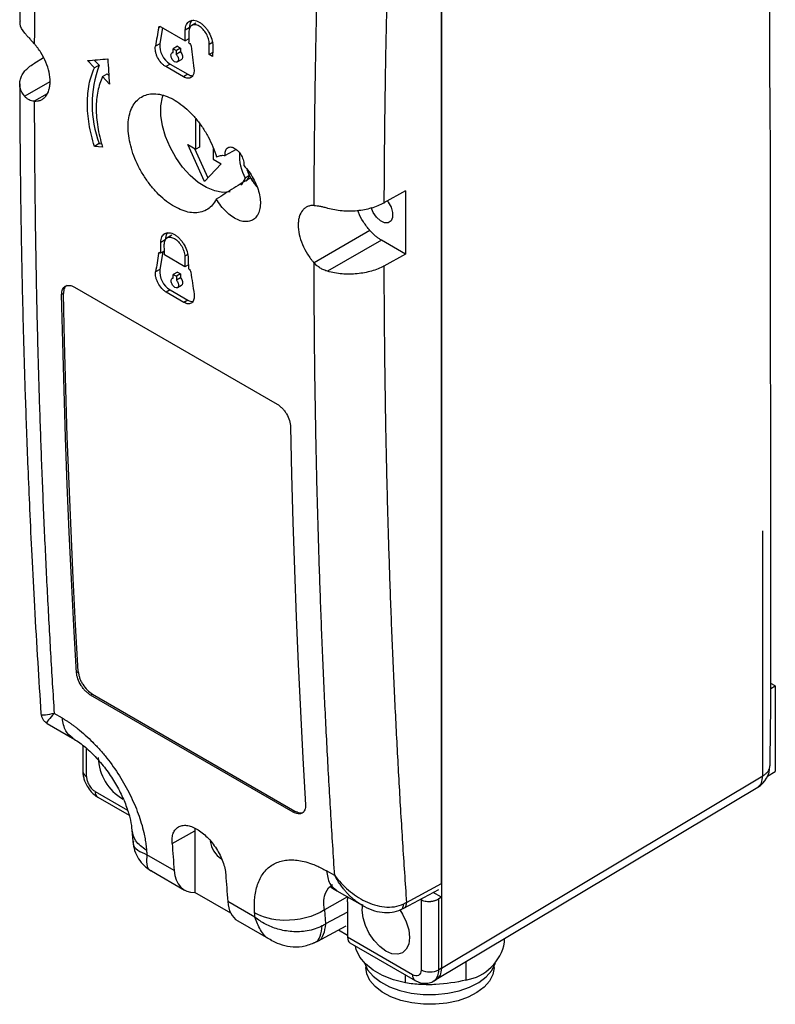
# Model space of a CAD drawing. Header units: millimetres. Extents: x 13 to 546, y 13 to 419.
# Tile 9 of 12: x 409 to 469, y 198 to 277. Entities that reach past the tile are written whole.
import ezdxf

# ---------------------------------------------------------------- set-up
doc = ezdxf.new("R2010")
doc.units = ezdxf.units.MM
doc.header["$LTSCALE"] = 2

msp = doc.modelspace()

# ---------------------------------------------------------------- linework, layer by layer
for p, q in [((442.51, 317.315), (442.51, 207.023)), ((442.51, 208.114), (442.51, 316.224)), ((419.949, 276.893), (419.813, 276.814)), ((420.108, 276.808), (419.892, 275.52)), ((419.982, 276.881), (421.933, 275.754)), ((422.26, 276.788), (421.944, 276.606)), ((422.782, 277.157), (422.476, 276.981)), ((422.219, 275.919), (421.933, 275.754)), ((419.892, 275.52), (419.546, 275.32)), ((421.311, 275.314), (420.971, 275.118)), ((420.971, 275.118), (421.226, 274.971)), ((421.566, 275.167), (421.226, 274.971)), ((421.311, 275.314), (421.566, 275.167)), ((421.566, 275.167), (421.566, 274.859)), ((422.215, 275.592), (422.243, 275.576)), ((423.869, 275.495), (424.184, 275.677)), ((410.562, 274.382), (409.769, 273.908)), ((414.633, 274.209), (415.027, 273.789)), ((420.968, 274.837), (420.884, 274.788)), ((421.566, 274.859), (421.223, 274.661)), ((421.301, 274.055), (421.649, 274.256)), ((424.144, 274.808), (423.858, 274.643)), ((424.14, 274.481), (423.858, 274.643)), ((414.648, 273.57), (414.096, 274.161)), ((415.027, 273.789), (414.648, 273.57)), ((420.728, 273.887), (420.371, 273.681)), ((421.792, 272.861), (420.371, 273.681)), ((420.728, 273.887), (422.149, 273.067)), ((415.297, 272.874), (415.678, 273.094)), ((415.849, 272.283), (415.297, 272.874)), ((415.678, 273.094), (415.805, 272.958)), ((422.149, 273.067), (421.792, 272.861)), ((411.066, 272.462), (409.048, 271.297)), ((410.865, 271.509), (409.817, 270.904)), ((422.782, 267.067), (422.782, 269.473)), ((423.096, 269.044), (423.096, 267.224)), ((415.027, 267.503), (414.643, 267.282)), ((415.293, 267.224), (414.643, 267.282)), ((415.027, 267.503), (415.225, 267.486)), ((423.489, 264.454), (422.152, 267.431)), ((422.152, 267.431), (422.782, 267.067)), ((422.691, 267.12), (423.766, 264.752)), ((423.096, 267.224), (422.782, 267.067)), ((424.196, 267.089), (424.196, 266.251)), ((426.018, 267.039), (425.153, 266.551)), ((424.826, 265.887), (423.489, 264.454)), ((424.196, 266.251), (424.826, 265.887)), ((427.106, 264.933), (426.758, 264.733)), ((439.632, 263.714), (437.899, 262.747)), ((439.632, 263.714), (439.632, 263.626)), ((439.632, 263.626), (439.632, 258.727)), ((420.858, 260.145), (420.47, 259.921)), ((436.774, 260.523), (432.287, 257.933)), ((420.335, 259.775), (419.979, 259.57)), ((437.702, 259.754), (433.372, 257.255)), ((439.632, 258.64), (437.702, 259.754)), ((419.927, 258.757), (419.794, 258.68)), ((420.129, 258.811), (419.892, 257.396)), ((419.959, 258.744), (419.987, 258.729)), ((419.987, 258.729), (420.265, 258.889)), ((421.911, 257.618), (420.268, 258.566)), ((422.141, 258.596), (421.903, 258.459)), ((439.632, 258.64), (437.895, 257.671)), ((439.632, 258.727), (439.632, 258.64)), ((422.19, 257.779), (421.911, 257.618)), ((419.892, 257.396), (419.563, 257.206)), ((421.311, 257.191), (420.975, 256.997)), ((420.975, 256.997), (421.229, 256.85)), ((421.566, 257.044), (421.229, 256.85)), ((421.311, 257.191), (421.566, 257.044)), ((421.566, 257.044), (421.566, 256.736)), ((422.193, 257.455), (422.22, 257.439)), ((420.978, 256.719), (420.895, 256.671)), ((421.566, 256.736), (421.233, 256.543)), ((421.323, 255.944), (421.649, 256.132)), ((412.157, 255.461), (412.016, 255.38)), ((413.054, 255.979), (429.317, 246.59)), ((420.728, 255.764), (420.413, 255.582)), ((421.834, 254.762), (420.413, 255.582)), ((420.728, 255.764), (422.149, 254.943)), ((422.149, 254.943), (421.834, 254.762)), ((413.211, 225.041), (413.352, 225.123)), ((469.328, 223.973), (468.97, 224.18)), ((468.97, 223.767), (469.328, 223.973)), ((469.328, 223.973), (469.328, 217.101)), ((414.484, 223.327), (414.342, 223.245)), ((430.606, 213.856), (414.342, 223.245)), ((414.484, 223.327), (430.748, 213.938)), ((412.075, 221.389), (411.419, 221.768)), ((410.865, 220.963), (412.896, 219.791)), ((413.721, 219.215), (413.721, 217.118)), ((414.014, 216.709), (414.014, 218.963)), ((442.51, 201.336), (468.317, 216.759)), ((468.713, 216.746), (469.328, 217.101)), ((442.076, 200.409), (467.916, 215.851)), ((414.707, 215.509), (417.31, 214.006)), ((414.914, 215.051), (417.425, 213.601)), ((430.748, 213.938), (430.606, 213.856)), ((417.662, 212.397), (417.727, 211.525)), ((420.886, 211.341), (422.711, 212.359)), ((422.717, 212.544), (422.711, 212.359)), ((422.711, 212.359), (422.711, 207.4)), ((421.05, 209.167), (418.857, 210.432)), ((419.222, 209.13), (421.883, 207.594)), ((433.945, 208.764), (433.289, 209.143)), ((439.706, 206.606), (442.51, 208.114)), ((425.596, 205.734), (422.711, 207.4)), ((434.979, 207.043), (433.113, 206.003)), ((434.11, 207.544), (436.141, 206.372)), ((434.979, 206.664), (434.999, 207.054)), ((439.485, 206.14), (442.294, 207.651)), ((442.51, 207.023), (441.842, 207.408)), ((427.542, 205.419), (425.349, 206.684)), ((434.979, 206.664), (434.979, 203.806)), ((436.154, 206.399), (435.989, 206.464)), ((436.158, 205.983), (436.205, 206.441)), ((440.884, 206.807), (440.807, 206.851)), ((440.884, 206.807), (440.884, 201.198)), ((442.51, 207.023), (442.298, 206.879)), ((442.298, 201.198), (442.298, 206.879)), ((442.51, 207.023), (442.51, 201.336)), ((433.113, 206.003), (433.2, 204.873)), ((434.979, 205.83), (433.2, 204.873)), ((439.266, 206.032), (439.488, 206.143)), ((426.154, 205.128), (428.815, 203.592)), ((432.537, 203.477), (434.865, 204.729)), ((434.242, 204.394), (434.979, 203.975)), ((432.298, 203.361), (432.546, 203.483)), ((440.191, 200.797), (434.979, 203.806)), ((435.168, 203.359), (440.398, 200.34)), ((447.591, 203.41), (447.591, 203.705)), ((444.481, 201.846), (444.481, 200.375)), ((436.441, 201.451), (436.441, 201.389)), ((439.629, 200.137), (439.629, 200.784)), ((442.51, 201.32), (442.298, 201.198)), ((446.741, 201.389), (446.741, 201.451)), ((441.888, 200.291), (442.1, 200.414))]:
    msp.add_line(p, q)
at = {"flags": 128}
for points in [[(422.47, 277.415), (422.326, 277.186), (422.26, 276.788)], [(421.933, 275.754), (421.935, 275.861), (421.936, 275.967), (421.937, 276.074), (421.939, 276.18), (421.94, 276.287), (421.941, 276.393), (421.943, 276.5), (421.944, 276.606)], [(422.226, 276.444), (422.225, 276.337), (422.223, 276.231), (422.222, 276.124), (422.221, 276.018), (422.219, 275.911), (422.218, 275.805), (422.217, 275.698), (422.215, 275.592)], [(420.968, 274.808), (420.968, 274.847), (420.969, 274.886), (420.969, 274.925), (420.97, 274.963), (420.97, 275.002), (420.97, 275.041), (420.971, 275.08), (420.971, 275.118)], [(423.858, 274.643), (423.859, 274.75), (423.86, 274.856), (423.862, 274.963), (423.863, 275.069), (423.864, 275.176), (423.866, 275.282), (423.867, 275.389), (423.869, 275.495)], [(424.15, 275.333), (424.149, 275.226), (424.148, 275.12), (424.146, 275.013), (424.145, 274.907), (424.144, 274.8), (424.142, 274.694), (424.141, 274.587), (424.14, 274.481)], [(421.226, 274.971), (421.225, 274.933), (421.225, 274.894), (421.225, 274.855), (421.224, 274.816), (421.224, 274.778), (421.223, 274.739), (421.223, 274.7), (421.223, 274.661)], [(421.566, 274.859), (421.664, 274.717), (421.723, 274.558), (421.734, 274.41), (421.695, 274.298), (421.649, 274.256)], [(425.56, 263.646), (425.532, 263.639), (424.953, 263.587), (424.32, 263.699), (423.658, 263.971), (422.989, 264.393), (422.339, 264.951), (421.73, 265.623), (421.184, 266.386), (420.722, 267.213), (420.36, 268.072), (420.111, 268.933), (419.985, 269.765), (419.985, 270.538), (420.111, 271.224), (420.174, 271.41)], [(426.758, 264.733), (426.451, 264.223), (426.412, 264.176)], [(438.179, 262.908), (438.249, 262.813), (438.474, 262.398), (438.595, 261.968), (438.595, 261.583), (438.474, 261.293), (438.249, 261.138), (437.95, 261.138), (437.618, 261.295), (437.297, 261.586), (437.03, 261.972), (436.865, 262.366)], [(420.512, 260.365), (420.402, 260.173), (420.335, 259.775)], [(419.987, 258.729), (419.986, 258.834), (419.985, 258.939), (419.984, 259.044), (419.983, 259.149), (419.982, 259.254), (419.981, 259.359), (419.98, 259.465), (419.979, 259.57)], [(420.268, 258.566), (420.267, 258.671), (420.266, 258.776), (420.265, 258.881), (420.264, 258.986), (420.263, 259.091), (420.262, 259.197), (420.261, 259.302), (420.261, 259.407)], [(421.903, 258.459), (421.904, 258.354), (421.905, 258.248), (421.906, 258.143), (421.907, 258.038), (421.908, 257.933), (421.909, 257.828), (421.91, 257.723), (421.911, 257.618)], [(422.185, 258.296), (422.186, 258.191), (422.187, 258.086), (422.188, 257.981), (422.189, 257.875), (422.19, 257.77), (422.191, 257.665), (422.192, 257.56), (422.193, 257.455)], [(420.978, 256.69), (420.978, 256.729), (420.977, 256.767), (420.977, 256.805), (420.976, 256.843), (420.976, 256.882), (420.976, 256.92), (420.975, 256.958), (420.975, 256.997)], [(421.229, 256.85), (421.23, 256.811), (421.23, 256.773), (421.231, 256.735), (421.231, 256.697), (421.231, 256.658), (421.232, 256.62), (421.232, 256.582), (421.233, 256.543)], [(421.566, 256.736), (421.664, 256.593), (421.723, 256.434), (421.734, 256.287), (421.695, 256.175), (421.649, 256.132)], [(413.211, 225.041), (412.997, 228.792), (412.802, 232.556), (412.625, 236.331), (412.467, 240.118), (412.327, 243.917), (412.205, 247.726), (412.101, 251.547), (412.016, 255.38)], [(413.352, 225.123), (413.139, 228.874), (412.944, 232.638), (412.767, 236.413), (412.608, 240.2), (412.468, 243.998), (412.346, 247.808), (412.243, 251.629), (412.157, 255.461)], [(430.401, 244.766), (430.486, 240.934), (430.59, 237.113), (430.711, 233.303), (430.852, 229.505), (431.01, 225.718), (431.187, 221.943), (431.382, 218.179), (431.595, 214.427)], [(439.168, 206.018), (439.395, 205.663), (439.696, 205.035), (439.886, 204.398), (439.95, 203.794), (439.886, 203.265), (439.696, 202.846), (439.395, 202.566), (439.002, 202.445), (438.545, 202.49), (438.054, 202.699), (437.564, 203.057), (437.106, 203.54), (436.714, 204.114), (436.412, 204.742), (436.223, 205.379), (436.158, 205.983), (436.158, 205.983)], [(439.629, 200.137), (438.659, 200.388), (437.781, 200.734), (437.023, 201.164), (436.408, 201.665), (435.956, 202.22), (435.681, 202.812), (435.615, 203.101)], [(436.321, 201.754), (436.325, 201.743), (436.587, 201.194), (437.021, 200.681), (437.61, 200.224), (438.334, 199.837), (439.17, 199.533), (440.087, 199.323), (441.056, 199.214), (442.044, 199.21), (443.016, 199.31), (443.939, 199.512), (444.782, 199.808), (445.517, 200.189), (446.118, 200.641), (446.565, 201.15), (446.842, 201.697), (446.86, 201.754)], [(446.741, 201.389), (446.741, 201.366), (446.646, 200.82), (446.379, 200.294), (445.949, 199.805), (445.37, 199.369), (444.663, 199.003), (443.851, 198.718), (442.962, 198.523), (442.027, 198.427), (441.076, 198.431), (440.144, 198.536), (439.26, 198.738), (438.456, 199.03), (437.759, 199.403), (437.192, 199.843), (436.775, 200.336), (436.521, 200.865), (436.441, 201.389)]]:
    msp.add_lwpolyline(points, dxfattribs=at)
for centre, radius, start, end in [((421.669, 275.399), 1.781, 176.11451, 238.10192), ((423.576, 270.646), 9.109, 159.81738, 200.18262), ((422.539, 273.671), 0.719, 237.14193, 271.45113), ((430.03, 266.541), 3.738, 176.65236, 208.9112), ((430.57, 266.624), 3.863, 199.10556, 222.28395), ((421.669, 257.275), 1.781, 176.11451, 238.10192), ((422.533, 255.533), 0.704, 236.89559, 274.18531), ((418.98, 218.374), 4.036, 182.0707, 239.8104), ((466.89, 217.568), 2, 300.88474, 0), ((414.221, 217.167), 0.503, 185.6948, 245.62534), ((415.197, 215.455), 0.493, 173.70117, 234.98665), ((425.832, 211.715), 1.887, 185.75519, 238.73344), ((443.865, 204.117), 3.792, 279.35507, 349.2614), ((440.692, 200.748), 0.504, 174.39888, 234.08122), ((441.591, 202.562), 1.537, 242.60967, 297.39033), ((441.306, 201.1), 0.997, 305.78497, 5.6128)]:
    msp.add_arc(centre, radius, start, end)
for centre, major_axis, ratio, start_param, end_param in [((1035.35, 623.983), (534.378, 697.321), 0.469328, 2.403623, 2.405907), ((1040.975, 620.736), (293.483, 830.63), 0.66655, 2.218827, 2.221112), ((1025.139, 629.878), (1236.062, 270.102), 0.202594, 4.151621, 4.153128), ((423.804, 268.31), (-2.524, 4.296), 0.582398, 3.376654, 3.54391), ((1038.117, 622.386), (534.378, 697.321), 0.469328, 2.429056, 2.43134), ((1038.207, 622.333), (293.483, 830.63), 0.66655, 2.244261, 2.246545), ((1046.747, 617.404), (447.939, 749.081), 0.587369, 2.445444, 2.448635), ((423.918, 211.038), (2.053, 3.433), 0.587369, 2.448635, 3.503309), ((1029.578, 627.315), (425.084, 762.281), 0.567218, 2.427981, 2.431171), ((428.119, 208.612), (1.948, 3.494), 0.567218, 2.431171, 3.133165), ((435.625, 204.25), (0.439, 0.9), 0.525016, 2.319474, 3.104953)]:
    msp.add_ellipse(centre, major_axis=major_axis, ratio=ratio, start_param=start_param, end_param=end_param)
for points, knots in [([(468.902, 217.573), (468.93, 219.461), (468.99, 223.454), (468.97, 229.519), (468.962, 235.807), (468.959, 242.235), (468.957, 248.782), (468.935, 255.244), (468.946, 260.108), (468.947, 263.389), (468.944, 265.162), (468.938, 266.702), (468.932, 267.932), (468.925, 268.943), (468.918, 269.96), (468.908, 271.205), (468.894, 272.802), (468.878, 274.745), (468.875, 277.079), (468.879, 279.541), (468.883, 281.872), (468.901, 283.768), (468.913, 285.32), (468.921, 286.744), (468.925, 288.252), (468.927, 292.242), (468.918, 298.524), (468.929, 307.129), (468.958, 316.012), (468.952, 325.36), (468.987, 333.799), (468.989, 339.043), (468.99, 341.022)], [0, 0, 0, 0, 0.045807, 0.096893, 0.147344, 0.198575, 0.253086, 0.306458, 0.355659, 0.371247, 0.386154, 0.398734, 0.408632, 0.416004, 0.423229, 0.433309, 0.446245, 0.462036, 0.480559, 0.502985, 0.521882, 0.53725, 0.54909, 0.559661, 0.571942, 0.585778, 0.656689, 0.724698, 0.794925, 0.872548, 0.951902, 1, 1, 1, 1]), ([(410.362, 328.798), (410.295, 327.714), (410.138, 325.14), (409.904, 320.92), (409.652, 315.974), (409.408, 310.547), (409.181, 304.683), (408.981, 298.394), (408.817, 291.691), (408.697, 284.625), (408.667, 279.815), (408.652, 277.371)], [0, 0, 0, 0, 0.062287, 0.147953, 0.243202, 0.348033, 0.462448, 0.584148, 0.715093, 0.855284, 1, 1, 1, 1]), ([(411.419, 325.337), (411.369, 324.494), (411.269, 322.807), (411.129, 320.282), (410.996, 317.761), (410.869, 315.244), (410.75, 312.73), (410.638, 310.221), (410.533, 307.715), (410.435, 305.213), (410.345, 302.715), (410.261, 300.222), (410.185, 297.732), (410.116, 295.246), (410.054, 292.765), (409.999, 290.288), (409.951, 287.815), (409.91, 285.346), (409.877, 282.881), (409.851, 280.42), (409.831, 277.964), (409.824, 276.33), (409.821, 275.513)], [0, 0, 0, 0, 0.050021, 0.10004, 0.150056, 0.20007, 0.250083, 0.300092, 0.3501, 0.400106, 0.450109, 0.50011, 0.550109, 0.600106, 0.6501, 0.700092, 0.750083, 0.80007, 0.850056, 0.90004, 0.950021, 1, 1, 1, 1]), ([(439.706, 314.605), (439.652, 313.768), (439.545, 312.095), (439.394, 309.59), (439.249, 307.088), (439.112, 304.59), (438.982, 302.095), (438.859, 299.605), (438.744, 297.118), (438.636, 294.634), (438.535, 292.155), (438.442, 289.679), (438.356, 287.207), (438.277, 284.739), (438.206, 282.275), (438.142, 279.814), (438.085, 277.357), (438.035, 274.904), (437.993, 272.454), (437.958, 270.008), (437.93, 267.566), (437.91, 265.128), (437.902, 263.505), (437.898, 262.694)], [0, 0, 0, 0, 0.047637, 0.095268, 0.142895, 0.190517, 0.238136, 0.285752, 0.333365, 0.380976, 0.428586, 0.476195, 0.523804, 0.571413, 0.619023, 0.666635, 0.714248, 0.761864, 0.809483, 0.857105, 0.904732, 0.952363, 1, 1, 1, 1]), ([(432.291, 262.541), (432.294, 263.358), (432.301, 264.992), (432.322, 267.448), (432.349, 269.908), (432.384, 272.372), (432.426, 274.84), (432.475, 277.312), (432.532, 279.789), (432.596, 282.269), (432.668, 284.753), (432.747, 287.241), (432.833, 289.733), (432.927, 292.229), (433.028, 294.729), (433.137, 297.232), (433.253, 299.74), (433.376, 302.251), (433.507, 304.765), (433.646, 307.284), (433.791, 309.806), (433.894, 311.49), (433.945, 312.333)], [0, 0, 0, 0, 0.049979, 0.09996, 0.149944, 0.19993, 0.249917, 0.299908, 0.3499, 0.399894, 0.449891, 0.49989, 0.549891, 0.599894, 0.6499, 0.699908, 0.749917, 0.79993, 0.849944, 0.89996, 0.949979, 1, 1, 1, 1]), ([(409.051, 276.373), (408.872, 276.614), (408.63, 276.937), (408.687, 277.281), (408.702, 277.37)], [0, 0, 0, 0, 0.7427033, 1, 1, 1, 1]), ([(421.944, 276.606), (421.945, 276.691), (421.954, 276.77), (421.984, 276.918), (422.006, 276.987), (422.064, 277.111), (422.099, 277.165), (422.181, 277.259), (422.228, 277.298), (422.383, 277.387), (422.508, 277.412), (422.775, 277.387), (422.921, 277.337), (423.136, 277.213), (423.209, 277.162), (423.35, 277.048), (423.419, 276.984), (423.551, 276.842), (423.615, 276.765), (423.734, 276.603), (423.789, 276.518), (423.941, 276.249), (424.02, 276.061), (424.126, 275.686), (424.153, 275.502), (424.15, 275.333)], [0, 0, 0, 0, 0.0625, 0.0625, 0.125, 0.125, 0.1875, 0.1875, 0.25, 0.25, 0.375, 0.375, 0.5, 0.5, 0.5625, 0.5625, 0.625, 0.625, 0.6875, 0.6875, 0.75, 0.75, 0.875, 0.875, 1, 1, 1, 1]), ([(419.813, 276.814), (419.82, 276.856), (419.841, 276.886), (419.903, 276.91), (419.942, 276.904), (419.982, 276.881)], [0, 0, 0, 0, 0.5, 0.5, 1, 1, 1, 1]), ([(423.869, 275.495), (423.87, 275.622), (423.851, 275.758), (423.771, 276.037), (423.712, 276.178), (423.563, 276.442), (423.472, 276.566), (423.276, 276.776), (423.168, 276.863), (422.954, 276.987), (422.846, 277.024), (422.646, 277.044), (422.554, 277.026), (422.398, 276.936), (422.336, 276.866), (422.251, 276.682), (422.228, 276.57), (422.226, 276.444)], [0, 0, 0, 0, 0.125, 0.125, 0.25, 0.25, 0.375, 0.375, 0.5, 0.5, 0.625, 0.625, 0.75, 0.75, 0.875, 0.875, 1, 1, 1, 1]), ([(409.051, 276.373), (409.102, 276.313), (409.156, 276.251), (409.274, 276.119), (409.336, 276.05), (409.467, 275.905), (409.535, 275.83), (409.675, 275.675), (409.746, 275.594), (409.821, 275.513)], [0, 0, 0, 0, 0.25, 0.25, 0.5, 0.5, 0.75, 0.75, 1, 1, 1, 1]), ([(409.817, 270.904), (409.911, 270.904), (410.003, 270.906), (410.176, 270.936), (410.259, 270.961), (410.415, 271.028), (410.49, 271.072), (410.625, 271.176), (410.686, 271.237), (410.853, 271.442), (410.941, 271.615), (411.028, 271.909), (411.05, 272.013), (411.08, 272.234), (411.088, 272.351), (411.088, 272.711), (411.059, 272.968), (410.943, 273.499), (410.858, 273.767), (410.634, 274.305), (410.499, 274.567), (410.265, 274.94), (410.181, 275.062), (410.05, 275.237), (410.006, 275.294), (409.914, 275.405), (409.867, 275.459), (409.821, 275.513)], [0, 0, 0, 0, 0.0625, 0.0625, 0.125, 0.125, 0.1875, 0.1875, 0.25, 0.25, 0.375, 0.375, 0.4375, 0.4375, 0.5, 0.5, 0.625, 0.625, 0.75, 0.75, 0.875, 0.875, 0.9375, 0.9375, 0.96875, 0.96875, 1, 1, 1, 1]), ([(420.371, 273.681), (420.309, 273.717), (420.248, 273.76), (420.128, 273.86), (420.069, 273.918), (419.902, 274.105), (419.802, 274.253), (419.685, 274.485), (419.651, 274.566), (419.595, 274.726), (419.574, 274.805), (419.527, 275.041), (419.523, 275.19), (419.546, 275.32)], [0, 0, 0, 0, 0.125, 0.125, 0.25, 0.25, 0.5, 0.5, 0.625, 0.625, 0.75, 0.75, 1, 1, 1, 1]), ([(422.243, 275.576), (422.282, 275.553), (422.321, 275.514), (422.381, 275.419), (422.401, 275.366), (422.408, 275.316)], [0, 0, 0, 0, 0.5, 0.5, 1, 1, 1, 1]), ([(421.223, 274.661), (421.284, 274.592), (421.333, 274.507), (421.391, 274.331), (421.398, 274.246), (421.367, 274.11), (421.329, 274.062), (421.222, 274.025), (421.156, 274.036), (421.021, 274.114), (420.955, 274.179), (420.851, 274.338), (420.814, 274.428), (420.786, 274.599), (420.795, 274.675), (420.856, 274.782), (420.906, 274.81), (420.968, 274.808)], [0, 0, 0, 0, 0.125, 0.125, 0.25, 0.25, 0.375, 0.375, 0.5, 0.5, 0.625, 0.625, 0.75, 0.75, 0.875, 0.875, 1, 1, 1, 1]), ([(409.048, 271.297), (408.869, 271.51), (408.748, 271.732), (408.659, 272.082), (408.646, 272.2), (408.65, 272.433), (408.668, 272.549), (408.734, 272.781), (408.782, 272.896), (408.906, 273.119), (408.981, 273.227), (409.16, 273.437), (409.264, 273.539), (409.497, 273.732), (409.626, 273.823), (409.769, 273.908)], [0, 0, 0, 0, 0.25, 0.25, 0.375, 0.375, 0.5, 0.5, 0.625, 0.625, 0.75, 0.75, 0.875, 0.875, 1, 1, 1, 1]), ([(414.643, 267.282), (414.458, 267.886), (414.32, 268.477), (414.18, 269.343), (414.145, 269.628), (414.097, 270.192), (414.085, 270.471), (414.086, 271.278), (414.133, 271.784), (414.273, 272.496), (414.332, 272.725), (414.473, 273.164), (414.555, 273.372), (414.648, 273.57)], [0, 0, 0, 0, 0.25, 0.25, 0.375, 0.375, 0.5, 0.5, 0.75, 0.75, 0.875, 0.875, 1, 1, 1, 1]), ([(422.638, 273.535), (422.648, 273.457), (422.652, 273.384), (422.645, 273.244), (422.635, 273.178), (422.585, 272.998), (422.525, 272.901), (422.405, 272.806), (422.359, 272.782), (422.261, 272.751), (422.208, 272.744), (422.039, 272.75), (421.916, 272.789), (421.792, 272.861)], [0, 0, 0, 0, 0.125, 0.125, 0.25, 0.25, 0.5, 0.5, 0.625, 0.625, 0.75, 0.75, 1, 1, 1, 1]), ([(415.297, 272.874), (415.13, 272.519), (415.006, 272.13), (414.879, 271.494), (414.847, 271.273), (414.804, 270.815), (414.793, 270.577), (414.792, 269.852), (414.834, 269.35), (414.959, 268.569), (415.011, 268.303), (415.137, 267.766), (415.21, 267.496), (415.293, 267.224)], [0, 0, 0, 0, 0.25, 0.25, 0.375, 0.375, 0.5, 0.5, 0.75, 0.75, 0.875, 0.875, 1, 1, 1, 1]), ([(408.648, 272.287), (408.654, 270.743), (408.666, 267.457), (408.724, 262.407), (408.815, 257.194), (408.937, 252.082), (409.065, 247.854), (409.188, 244.349), (409.303, 241.366), (409.445, 238.034), (409.621, 234.312), (409.837, 230.204), (410.08, 225.978), (410.267, 223.133), (410.355, 221.777)], [0, 0, 0, 0, 0.089997, 0.191573, 0.295815, 0.396398, 0.493268, 0.546268, 0.604601, 0.670919, 0.745222, 0.827509, 0.917782, 1, 1, 1, 1]), ([(409.817, 270.904), (409.743, 270.909), (409.671, 270.918), (409.53, 270.955), (409.461, 270.981), (409.33, 271.048), (409.269, 271.088), (409.152, 271.183), (409.098, 271.238), (409.048, 271.297)], [0, 0, 0, 0, 0.25, 0.25, 0.5, 0.5, 0.75, 0.75, 1, 1, 1, 1]), ([(424.438, 263.05), (424.267, 262.7), (424.037, 262.43), (423.456, 262.053), (423.121, 261.955), (422.555, 261.948), (422.361, 261.969), (421.962, 262.056), (421.755, 262.122), (421.335, 262.3), (421.125, 262.411), (420.706, 262.671), (420.496, 262.822), (420.081, 263.164), (419.879, 263.35), (419.489, 263.754), (419.299, 263.973), (418.937, 264.437), (418.768, 264.679), (418.452, 265.18), (418.305, 265.442), (418.039, 265.975), (417.921, 266.244), (417.717, 266.784), (417.629, 267.058), (417.489, 267.6), (417.437, 267.865), (417.368, 268.383), (417.351, 268.637), (417.354, 269.125), (417.373, 269.355), (417.448, 269.79), (417.503, 269.996), (417.649, 270.373), (417.737, 270.542), (417.947, 270.844), (418.068, 270.977), (418.339, 271.199), (418.486, 271.288), (418.806, 271.422), (418.979, 271.467), (419.343, 271.509), (419.532, 271.506), (419.924, 271.456), (420.13, 271.407), (420.544, 271.264), (420.753, 271.171), (421.173, 270.942), (421.386, 270.805), (421.803, 270.494), (422.007, 270.321), (422.405, 269.94), (422.602, 269.73), (422.974, 269.287), (423.149, 269.054), (423.481, 268.565), (423.638, 268.306), (423.922, 267.783), (424.049, 267.517), (424.276, 266.977), (424.375, 266.701), (424.458, 266.427)], [0, 0, 0, 0, 0.0625, 0.0625, 0.125, 0.125, 0.15625, 0.15625, 0.1875, 0.1875, 0.21875, 0.21875, 0.25, 0.25, 0.28125, 0.28125, 0.3125, 0.3125, 0.34375, 0.34375, 0.375, 0.375, 0.40625, 0.40625, 0.4375, 0.4375, 0.46875, 0.46875, 0.5, 0.5, 0.53125, 0.53125, 0.5625, 0.5625, 0.59375, 0.59375, 0.625, 0.625, 0.65625, 0.65625, 0.6875, 0.6875, 0.71875, 0.71875, 0.75, 0.75, 0.78125, 0.78125, 0.8125, 0.8125, 0.84375, 0.84375, 0.875, 0.875, 0.90625, 0.90625, 0.9375, 0.9375, 0.96875, 0.96875, 1, 1, 1, 1]), ([(409.817, 270.904), (409.82, 270.07), (409.824, 268.403), (409.841, 265.907), (409.865, 263.415), (409.896, 260.928), (409.935, 258.445), (409.981, 255.967), (410.035, 253.493), (410.096, 251.024), (410.165, 248.56), (410.242, 246.1), (410.325, 243.645), (410.417, 241.195), (410.516, 238.749), (410.622, 236.309), (410.736, 233.873), (410.857, 231.442), (410.986, 229.016), (411.122, 226.595), (411.266, 224.178), (411.368, 222.571), (411.419, 221.768)], [0, 0, 0, 0, 0.049979, 0.09996, 0.149944, 0.199929, 0.249917, 0.299907, 0.3499, 0.399894, 0.449891, 0.49989, 0.549891, 0.599894, 0.6499, 0.699907, 0.749917, 0.799929, 0.849944, 0.89996, 0.949979, 1, 1, 1, 1]), ([(425.153, 266.551), (425.137, 266.683), (425.144, 266.805), (425.202, 267.01), (425.253, 267.093), (425.39, 267.203), (425.476, 267.232), (425.669, 267.229), (425.774, 267.199), (425.936, 267.111), (425.989, 267.075), (426.093, 266.992), (426.145, 266.944), (426.292, 266.788), (426.382, 266.663), (426.526, 266.4), (426.581, 266.258), (426.649, 265.985), (426.661, 265.853), (426.65, 265.735)], [0, 0, 0, 0, 0.125, 0.125, 0.25, 0.25, 0.375, 0.375, 0.5, 0.5, 0.5625, 0.5625, 0.625, 0.625, 0.75, 0.75, 0.875, 0.875, 1, 1, 1, 1]), ([(424.458, 266.427), (424.557, 266.484), (424.665, 266.522), (424.897, 266.564), (425.023, 266.567), (425.153, 266.551)], [0, 0, 0, 0, 0.5, 0.5, 1, 1, 1, 1]), ([(426.65, 265.735), (426.794, 265.587), (426.93, 265.427), (427.184, 265.082), (427.303, 264.896), (427.514, 264.517), (427.606, 264.322), (427.764, 263.922), (427.827, 263.724), (427.921, 263.332), (427.953, 263.137), (427.981, 262.767), (427.978, 262.592), (427.938, 262.26), (427.902, 262.108), (427.797, 261.836), (427.727, 261.715), (427.561, 261.513), (427.465, 261.431), (427.245, 261.308), (427.123, 261.268), (426.864, 261.232), (426.723, 261.236), (426.432, 261.287), (426.283, 261.334), (425.976, 261.471), (425.821, 261.561), (425.517, 261.775), (425.364, 261.902), (425.073, 262.186), (424.935, 262.341), (424.672, 262.679), (424.549, 262.861), (424.438, 263.05)], [0, 0, 0, 0, 0.0625, 0.0625, 0.125, 0.125, 0.1875, 0.1875, 0.25, 0.25, 0.3125, 0.3125, 0.375, 0.375, 0.4375, 0.4375, 0.5, 0.5, 0.5625, 0.5625, 0.625, 0.625, 0.6875, 0.6875, 0.75, 0.75, 0.8125, 0.8125, 0.875, 0.875, 0.9375, 0.9375, 1, 1, 1, 1]), ([(427.204, 264.765), (426.749, 264.483), (425.827, 263.911), (424.905, 263.34), (424.438, 263.05)], [0, 0, 0, 0, 0.493411, 1, 1, 1, 1]), ([(426.9, 265.418), (426.914, 265.373), (426.969, 265.194), (427.082, 264.949), (427.285, 264.573), (427.487, 264.274), (427.669, 264.069), (427.717, 264.014)], [0, 0, 0, 0, 0.088126, 0.353616, 0.486905, 0.863245, 1, 1, 1, 1]), ([(432.291, 262.541), (432.197, 262.541), (432.104, 262.54), (431.93, 262.508), (431.847, 262.484), (431.69, 262.416), (431.615, 262.372), (431.479, 262.267), (431.418, 262.207), (431.25, 262.001), (431.161, 261.828), (431.074, 261.533), (431.051, 261.429), (431.021, 261.208), (431.013, 261.091), (431.013, 260.73), (431.043, 260.474), (431.159, 259.943), (431.245, 259.676), (431.47, 259.139), (431.606, 258.878), (431.841, 258.505), (431.925, 258.383), (432.057, 258.208), (432.101, 258.151), (432.193, 258.04), (432.24, 257.986), (432.287, 257.933)], [0, 0, 0, 0, 0.0625, 0.0625, 0.125, 0.125, 0.1875, 0.1875, 0.25, 0.25, 0.375, 0.375, 0.4375, 0.4375, 0.5, 0.5, 0.625, 0.625, 0.75, 0.75, 0.875, 0.875, 0.9375, 0.9375, 0.96875, 0.96875, 1, 1, 1, 1]), ([(432.291, 262.541), (432.365, 262.537), (432.443, 262.531), (432.61, 262.509), (432.698, 262.495), (432.882, 262.458), (432.976, 262.436), (433.172, 262.388), (433.273, 262.359), (433.376, 262.331)], [0, 0, 0, 0, 0.25, 0.25, 0.5, 0.5, 0.75, 0.75, 1, 1, 1, 1]), ([(433.376, 262.331), (433.744, 262.228), (434.13, 262.158), (434.735, 262.106), (434.939, 262.099), (435.343, 262.101), (435.545, 262.112), (435.946, 262.15), (436.146, 262.178), (436.531, 262.249), (436.718, 262.293), (437.082, 262.396), (437.259, 262.456), (437.594, 262.59), (437.751, 262.665), (437.898, 262.747)], [0, 0, 0, 0, 0.25, 0.25, 0.375, 0.375, 0.5, 0.5, 0.625, 0.625, 0.75, 0.75, 0.875, 0.875, 1, 1, 1, 1]), ([(436.774, 260.523), (436.596, 260.747), (436.238, 261.195), (435.912, 261.779), (435.814, 262.098), (435.798, 262.15)], [0, 0, 0, 0, 0.4556622, 0.9116073, 1, 1, 1, 1]), ([(419.979, 259.57), (419.978, 259.653), (419.984, 259.732), (420.011, 259.877), (420.032, 259.946), (420.086, 260.067), (420.119, 260.121), (420.198, 260.212), (420.244, 260.251), (420.395, 260.338), (420.518, 260.361), (420.782, 260.335), (420.927, 260.284), (421.143, 260.16), (421.216, 260.109), (421.358, 259.995), (421.427, 259.932), (421.561, 259.791), (421.626, 259.714), (421.746, 259.553), (421.802, 259.469), (421.958, 259.202), (422.04, 259.016), (422.153, 258.645), (422.183, 258.464), (422.185, 258.296)], [0, 0, 0, 0, 0.0625, 0.0625, 0.125, 0.125, 0.1875, 0.1875, 0.25, 0.25, 0.375, 0.375, 0.5, 0.5, 0.5625, 0.5625, 0.625, 0.625, 0.6875, 0.6875, 0.75, 0.75, 0.875, 0.875, 1, 1, 1, 1]), ([(420.261, 259.407), (420.259, 259.532), (420.28, 259.642), (420.36, 259.823), (420.42, 259.892), (420.571, 259.979), (420.662, 259.996), (420.859, 259.976), (420.966, 259.939), (421.181, 259.815), (421.288, 259.729), (421.488, 259.52), (421.579, 259.398), (421.734, 259.133), (421.795, 258.995), (421.88, 258.718), (421.902, 258.583), (421.903, 258.459)], [0, 0, 0, 0, 0.125, 0.125, 0.25, 0.25, 0.375, 0.375, 0.5, 0.5, 0.625, 0.625, 0.75, 0.75, 0.875, 0.875, 1, 1, 1, 1]), ([(437.702, 259.754), (437.667, 259.775), (437.597, 259.816), (437.491, 259.885), (437.386, 259.96), (437.281, 260.041), (437.178, 260.126), (437.075, 260.218), (436.973, 260.314), (436.873, 260.416), (436.807, 260.487), (436.774, 260.523)], [0, 0, 0, 0, 0.114064, 0.2268, 0.338447, 0.449255, 0.559484, 0.669398, 0.779272, 0.88938, 1, 1, 1, 1]), ([(419.794, 258.68), (419.8, 258.721), (419.82, 258.75), (419.881, 258.773), (419.919, 258.767), (419.959, 258.744)], [0, 0, 0, 0, 0.5, 0.5, 1, 1, 1, 1]), ([(433.945, 208.764), (433.892, 209.568), (433.787, 211.177), (433.638, 213.596), (433.497, 216.02), (433.364, 218.449), (433.238, 220.883), (433.12, 223.321), (433.01, 225.764), (432.908, 228.211), (432.813, 230.663), (432.726, 233.12), (432.647, 235.581), (432.576, 238.047), (432.513, 240.517), (432.457, 242.992), (432.409, 245.471), (432.369, 247.954), (432.336, 250.442), (432.312, 252.935), (432.295, 255.431), (432.29, 257.099), (432.287, 257.933)], [0, 0, 0, 0, 0.050021, 0.1000397, 0.1500562, 0.2000706, 0.2500827, 0.3000926, 0.3501003, 0.4001058, 0.4501092, 0.5001103, 0.5501091, 0.6001058, 0.6501003, 0.7000926, 0.7500827, 0.8000705, 0.8500562, 0.9000397, 0.9500209, 1, 1, 1, 1]), ([(433.372, 257.255), (433.269, 257.285), (433.167, 257.319), (432.97, 257.406), (432.875, 257.456), (432.692, 257.57), (432.605, 257.634), (432.439, 257.774), (432.361, 257.852), (432.287, 257.933)], [0, 0, 0, 0, 0.25, 0.25, 0.5, 0.5, 0.75, 0.75, 1, 1, 1, 1]), ([(437.895, 257.671), (437.6, 257.507), (437.268, 257.374), (436.72, 257.218), (436.53, 257.174), (436.144, 257.102), (435.948, 257.075), (435.547, 257.036), (435.342, 257.026), (434.937, 257.023), (434.736, 257.03), (434.336, 257.064), (434.136, 257.09), (433.746, 257.16), (433.557, 257.203), (433.372, 257.255)], [0, 0, 0, 0, 0.25, 0.25, 0.375, 0.375, 0.5, 0.5, 0.625, 0.625, 0.75, 0.75, 0.875, 0.875, 1, 1, 1, 1]), ([(437.895, 257.724), (437.897, 256.897), (437.903, 255.243), (437.92, 252.767), (437.945, 250.296), (437.978, 247.83), (438.018, 245.368), (438.066, 242.91), (438.121, 240.458), (438.185, 238.01), (438.256, 235.566), (438.334, 233.127), (438.421, 230.693), (438.514, 228.264), (438.616, 225.839), (438.725, 223.418), (438.842, 221.003), (438.967, 218.591), (439.099, 216.185), (439.239, 213.783), (439.387, 211.386), (439.541, 208.993), (439.651, 207.402), (439.706, 206.606)], [0, 0, 0, 0, 0.047638, 0.09527, 0.142897, 0.190519, 0.238138, 0.285754, 0.333367, 0.380978, 0.428588, 0.476196, 0.523804, 0.571413, 0.619023, 0.666634, 0.714246, 0.761862, 0.809481, 0.857104, 0.904731, 0.952362, 1, 1, 1, 1]), ([(420.413, 255.582), (420.351, 255.618), (420.29, 255.661), (420.169, 255.761), (420.109, 255.818), (419.941, 256.004), (419.839, 256.151), (419.719, 256.381), (419.683, 256.461), (419.624, 256.619), (419.601, 256.697), (419.551, 256.931), (419.543, 257.078), (419.563, 257.206)], [0, 0, 0, 0, 0.125, 0.125, 0.25, 0.25, 0.5, 0.5, 0.625, 0.625, 0.75, 0.75, 1, 1, 1, 1]), ([(422.22, 257.439), (422.26, 257.416), (422.299, 257.377), (422.36, 257.284), (422.381, 257.231), (422.389, 257.182)], [0, 0, 0, 0, 0.5, 0.5, 1, 1, 1, 1]), ([(412.016, 255.38), (412.014, 255.46), (412.02, 255.534), (412.044, 255.673), (412.063, 255.739), (412.113, 255.854), (412.144, 255.905), (412.218, 255.993), (412.262, 256.029), (412.406, 256.112), (412.522, 256.134), (412.775, 256.108), (412.914, 256.06), (413.054, 255.979)], [0, 0, 0, 0, 0.125, 0.125, 0.25, 0.25, 0.375, 0.375, 0.5, 0.5, 0.75, 0.75, 1, 1, 1, 1]), ([(412.462, 256.123), (412.406, 256.091), (412.268, 256.01), (412.171, 255.763), (412.161, 255.547), (412.157, 255.461)], [0, 0, 0, 0, 0.288449, 0.71747, 1, 1, 1, 1]), ([(421.233, 256.543), (421.294, 256.475), (421.345, 256.39), (421.406, 256.216), (421.415, 256.132), (421.387, 255.998), (421.351, 255.951), (421.247, 255.915), (421.181, 255.927), (421.046, 256.005), (420.979, 256.069), (420.873, 256.227), (420.835, 256.317), (420.803, 256.485), (420.811, 256.56), (420.868, 256.665), (420.917, 256.693), (420.978, 256.69)], [0, 0, 0, 0, 0.125, 0.125, 0.25, 0.25, 0.375, 0.375, 0.5, 0.5, 0.625, 0.625, 0.75, 0.75, 0.875, 0.875, 1, 1, 1, 1]), ([(422.655, 255.421), (422.667, 255.344), (422.672, 255.272), (422.668, 255.134), (422.659, 255.068), (422.614, 254.891), (422.557, 254.796), (422.441, 254.703), (422.396, 254.679), (422.3, 254.65), (422.248, 254.643), (422.081, 254.65), (421.959, 254.69), (421.834, 254.762)], [0, 0, 0, 0, 0.125, 0.125, 0.25, 0.25, 0.5, 0.5, 0.625, 0.625, 0.75, 0.75, 1, 1, 1, 1]), ([(429.317, 246.59), (429.387, 246.55), (429.456, 246.502), (429.592, 246.393), (429.66, 246.331), (429.789, 246.196), (429.851, 246.124), (429.968, 245.969), (430.023, 245.887), (430.173, 245.634), (430.255, 245.454), (430.366, 245.101), (430.398, 244.926), (430.401, 244.766)], [0, 0, 0, 0, 0.125, 0.125, 0.25, 0.25, 0.375, 0.375, 0.5, 0.5, 0.75, 0.75, 1, 1, 1, 1]), ([(468.317, 216.759), (468.315, 217.579), (468.317, 218.399), (468.317, 220.039), (468.317, 220.859), (468.317, 223.318), (468.317, 224.958), (468.317, 229.878), (468.317, 233.158), (468.317, 236.437)], [0, 0, 0, 0, 0.125, 0.125, 0.25, 0.25, 0.5, 0.5, 1, 1, 1, 1]), ([(414.342, 223.245), (414.272, 223.285), (414.203, 223.333), (414.065, 223.441), (413.997, 223.503), (413.865, 223.636), (413.802, 223.708), (413.681, 223.86), (413.623, 223.942), (413.467, 224.19), (413.38, 224.368), (413.257, 224.713), (413.22, 224.884), (413.211, 225.041)], [0, 0, 0, 0, 0.125, 0.125, 0.25, 0.25, 0.375, 0.375, 0.5, 0.5, 0.75, 0.75, 1, 1, 1, 1]), ([(413.352, 225.123), (413.357, 225.044), (413.368, 224.964), (413.404, 224.797), (413.429, 224.71), (413.491, 224.536), (413.527, 224.45), (413.612, 224.277), (413.66, 224.19), (413.817, 223.942), (413.94, 223.785), (414.203, 223.519), (414.344, 223.408), (414.484, 223.327)], [0, 0, 0, 0, 0.125, 0.125, 0.25, 0.25, 0.375, 0.375, 0.5, 0.5, 0.75, 0.75, 1, 1, 1, 1]), ([(410.354, 221.775), (410.366, 221.691), (410.389, 221.525), (410.5, 221.299), (410.653, 221.106), (410.787, 221.016), (410.853, 220.971)], [0, 0, 0, 0, 0.25744, 0.509949, 0.757443, 1, 1, 1, 1]), ([(411.419, 221.768), (411.163, 221.711), (410.647, 221.595), (410.359, 221.643), (410.368, 221.758), (410.37, 221.777)], [0, 0, 0, 0, 0.450134, 0.906102, 1, 1, 1, 1]), ([(411.419, 221.768), (411.249, 221.587), (410.909, 221.223), (410.736, 220.96), (410.864, 220.988), (410.878, 220.991)], [0, 0, 0, 0, 0.467745, 0.941643, 1, 1, 1, 1]), ([(412.075, 221.389), (412.143, 221.349), (412.28, 221.269), (412.485, 221.139), (412.69, 221.002), (412.896, 220.857), (413.102, 220.705), (413.444, 220.44), (413.919, 220.039), (414.515, 219.471), (415.093, 218.854), (415.83, 217.977), (416.676, 216.785), (417.389, 215.517), (417.865, 214.489), (418.171, 213.717), (418.424, 212.953), (418.599, 212.285), (418.715, 211.715), (418.79, 211.238), (418.818, 210.932), (418.831, 210.779)], [0, 0, 0, 0, 0.0206847, 0.0413822, 0.0621164, 0.0829108, 0.1037886, 0.124773, 0.1870771, 0.2495826, 0.3121219, 0.3744378, 0.499209, 0.6242156, 0.686881, 0.7494423, 0.811978, 0.8746796, 0.9165865, 0.9583007, 1, 1, 1, 1]), ([(412.916, 219.797), (412.698, 219.962), (412.248, 220.302), (412.134, 221.019), (412.075, 221.389)], [0, 0, 0, 0, 0.484501, 1, 1, 1, 1]), ([(412.908, 219.786), (413.21, 219.589), (413.81, 219.199), (414.719, 218.335), (415.559, 217.345), (416.285, 216.266), (416.869, 215.174), (417.293, 214.133), (417.568, 213.182), (417.631, 212.655), (417.662, 212.397)], [0, 0, 0, 0, 0.1364759, 0.2708432, 0.4023896, 0.5305734, 0.6549813, 0.7749264, 0.8900192, 1, 1, 1, 1]), ([(468.317, 216.759), (468.35, 216.779), (468.416, 216.821), (468.507, 216.887), (468.59, 216.957), (468.663, 217.031), (468.726, 217.107), (468.779, 217.186), (468.822, 217.266), (468.859, 217.358), (468.886, 217.46), (468.889, 217.536), (468.89, 217.573)], [0, 0, 0, 0, 0.093254, 0.187191, 0.281201, 0.375043, 0.468722, 0.562385, 0.65614, 0.749977, 0.875009, 1, 1, 1, 1]), ([(413.73, 217.116), (413.727, 217.075), (413.718, 216.933), (413.764, 216.682), (413.858, 216.322), (413.984, 216.079), (414.058, 215.935)], [0, 0, 0, 0, 0.1029211, 0.3564973, 0.6191451, 1, 1, 1, 1]), ([(414.014, 216.709), (414.014, 216.684), (414.015, 216.633), (414.025, 216.553), (414.04, 216.471), (414.07, 216.355), (414.123, 216.204), (414.213, 216.025), (414.323, 215.857), (414.446, 215.713), (414.576, 215.593), (414.663, 215.537), (414.707, 215.509)], [0, 0, 0, 0, 0.060205, 0.119949, 0.17977, 0.240205, 0.369842, 0.500127, 0.629738, 0.760049, 0.879845, 1, 1, 1, 1]), ([(467.914, 215.854), (468.03, 215.952), (468.264, 216.15), (468.299, 216.554), (468.317, 216.759)], [0, 0, 0, 0, 0.494502, 1, 1, 1, 1]), ([(414.058, 215.935), (414.163, 215.774), (414.31, 215.55), (414.585, 215.283), (414.757, 215.135), (414.89, 215.07), (414.916, 215.057)], [0, 0, 0, 0, 0.450371, 0.62968, 0.927401, 1, 1, 1, 1]), ([(431.595, 214.427), (431.6, 214.349), (431.598, 214.276), (431.58, 214.141), (431.564, 214.078), (431.52, 213.965), (431.491, 213.916), (431.422, 213.832), (431.381, 213.796), (431.244, 213.717), (431.132, 213.697), (430.884, 213.726), (430.746, 213.775), (430.606, 213.856)], [0, 0, 0, 0, 0.125, 0.125, 0.25, 0.25, 0.375, 0.375, 0.5, 0.5, 0.75, 0.75, 1, 1, 1, 1]), ([(430.748, 213.938), (430.865, 213.884), (431.099, 213.776), (431.35, 213.771), (431.443, 213.848), (431.466, 213.867)], [0, 0, 0, 0, 0.428797, 0.857578, 1, 1, 1, 1]), ([(420.886, 211.341), (420.874, 211.499), (420.877, 211.646), (420.909, 211.919), (420.939, 212.047), (421.026, 212.274), (421.083, 212.373), (421.22, 212.543), (421.302, 212.614), (421.485, 212.72), (421.586, 212.757), (421.81, 212.796), (421.93, 212.799), (422.181, 212.769), (422.313, 212.736), (422.588, 212.637), (422.727, 212.572), (423.008, 212.409), (423.152, 212.311), (423.433, 212.09), (423.571, 211.968), (423.84, 211.697), (423.972, 211.549), (424.217, 211.241), (424.333, 211.079), (424.55, 210.739), (424.647, 210.567), (424.821, 210.218), (424.898, 210.04), (425.027, 209.688), (425.078, 209.516), (425.155, 209.179), (425.18, 209.013), (425.191, 208.856)], [0, 0, 0, 0, 0.0625, 0.0625, 0.125, 0.125, 0.1875, 0.1875, 0.25, 0.25, 0.3125, 0.3125, 0.375, 0.375, 0.4375, 0.4375, 0.5, 0.5, 0.5625, 0.5625, 0.625, 0.625, 0.6875, 0.6875, 0.75, 0.75, 0.8125, 0.8125, 0.875, 0.875, 0.9375, 0.9375, 1, 1, 1, 1]), ([(418.831, 210.779), (418.5, 211.019), (417.864, 211.48), (417.742, 212.1), (417.684, 212.397)], [0, 0, 0, 0, 0.520917, 1, 1, 1, 1]), ([(417.727, 211.504), (417.765, 211.254), (417.84, 210.762), (418.174, 210.096), (418.629, 209.53), (419.023, 209.264), (419.218, 209.133)], [0, 0, 0, 0, 0.2586936, 0.5116351, 0.7587137, 1, 1, 1, 1]), ([(417.774, 211.525), (417.763, 211.47), (417.705, 211.184), (418.06, 210.775), (418.595, 210.545), (418.857, 210.432)], [0, 0, 0, 0, 0.110363, 0.565201, 1, 1, 1, 1]), ([(418.857, 210.432), (418.84, 210.168), (418.806, 209.626), (418.975, 209.196), (419.21, 209.157), (419.233, 209.153)], [0, 0, 0, 0, 0.4619783, 0.9453108, 1, 1, 1, 1]), ([(427.516, 205.766), (427.511, 205.841), (427.5, 205.992), (427.493, 206.213), (427.493, 206.43), (427.5, 206.643), (427.513, 206.852), (427.546, 207.191), (427.624, 207.641), (427.784, 208.168), (428.002, 208.637), (428.368, 209.179), (428.958, 209.695), (429.706, 209.966), (430.38, 210.029), (430.918, 210.001), (431.484, 209.899), (432.006, 209.743), (432.474, 209.558), (432.88, 209.37), (433.152, 209.219), (433.289, 209.143)], [0, 0, 0, 0, 0.020852, 0.04169, 0.062535, 0.08341, 0.104336, 0.125337, 0.188004, 0.250574, 0.313102, 0.375801, 0.500808, 0.625579, 0.687858, 0.750434, 0.812902, 0.875244, 0.917084, 0.958607, 1, 1, 1, 1]), ([(433.289, 209.143), (433.347, 208.773), (433.46, 208.06), (433.906, 207.722), (434.12, 207.56)], [0, 0, 0, 0, 0.519151, 1, 1, 1, 1]), ([(433.945, 208.764), (434.263, 208.338), (434.634, 207.939), (435.455, 207.237), (435.906, 206.933), (436.882, 206.46), (437.404, 206.294), (438.473, 206.191), (439.02, 206.264), (439.484, 206.489)], [0, 0, 0, 0, 0.25, 0.25, 0.5, 0.5, 0.75, 0.75, 1, 1, 1, 1]), ([(435.989, 206.464), (435.936, 206.499), (435.828, 206.569), (435.667, 206.687), (435.502, 206.817), (435.336, 206.959), (435.169, 207.115), (435, 207.285), (434.826, 207.477), (434.633, 207.706), (434.417, 207.992), (434.178, 208.347), (434.026, 208.618), (433.945, 208.764)], [0, 0, 0, 0, 0.0638476, 0.1303728, 0.1995884, 0.271506, 0.3461359, 0.4234872, 0.5035681, 0.5962053, 0.7098221, 0.8444206, 1, 1, 1, 1]), ([(433.113, 206.003), (433.034, 206.552), (433.105, 207.395), (433.527, 207.893), (433.762, 208.03)], [0.6974742, 0.6974742, 0.6974742, 0.6974742, 1.096031, 1.3949485, 1.3949485, 1.3949485, 1.3949485]), ([(433.655, 207.894), (433.646, 207.886), (433.603, 207.847), (433.744, 207.761), (433.993, 207.615), (434.121, 207.54)], [0, 0, 0, 0, 0.1135115, 0.5456501, 1, 1, 1, 1]), ([(436.136, 206.375), (436.396, 206.24), (436.906, 205.974), (437.732, 205.78), (438.54, 205.771), (439.026, 205.945), (439.26, 206.029)], [0, 0, 0, 0, 0.265686, 0.521835, 0.769405, 1, 1, 1, 1]), ([(439.257, 206.037), (439.267, 206.039), (439.347, 206.049), (439.444, 206.199), (439.47, 206.393), (439.484, 206.489)], [0, 0, 0, 0, 0.064308, 0.532164, 1, 1, 1, 1]), ([(439.706, 206.606), (439.693, 206.507), (439.666, 206.311), (439.568, 206.159), (439.489, 206.145), (439.487, 206.144)], [0, 0, 0, 0, 0.492969, 0.985937, 1, 1, 1, 1]), ([(442.298, 206.879), (442.273, 206.863), (442.226, 206.832), (442.148, 206.793), (442.07, 206.759), (441.992, 206.732), (441.917, 206.709), (441.844, 206.692), (441.775, 206.679), (441.709, 206.669), (441.648, 206.663), (441.542, 206.655), (441.388, 206.658), (441.198, 206.686), (441.025, 206.735), (440.931, 206.783), (440.884, 206.807)], [0, 0, 0, 0, 0.064519, 0.125833, 0.183941, 0.238844, 0.290541, 0.339032, 0.384318, 0.426398, 0.465272, 0.500941, 0.630918, 0.757401, 0.880418, 1, 1, 1, 1]), ([(433.113, 206.003), (432.265, 205.45), (430.114, 204.899), (428.143, 205.404), (427.516, 205.766)], [0, 0, 0, 0, 0.571429, 1, 1, 1, 1]), ([(432.949, 204.728), (432.58, 204.532), (431.952, 204.329), (431.113, 204.241), (430.504, 204.251), (429.918, 204.326), (429.183, 204.5), (428.356, 204.836), (427.799, 205.205), (427.55, 205.412), (427.546, 205.415), (427.542, 205.419)], [-0.1794294, -0.1794294, -0.1794294, -0.1794294, -0.1435434, -0.1256005, -0.1076575, -0.0897146, -0.0717717, -0.0358858, 0, 0, 0.0005979, 0.0005979, 0.0005979, 0.0005979]), ([(428.857, 203.606), (428.811, 203.619), (428.449, 203.727), (427.947, 204.348), (427.675, 205.067), (427.542, 205.419)], [0, 0, 0, 0, 0.070156, 0.545524, 1, 1, 1, 1]), ([(432.27, 203.378), (432.301, 203.382), (432.542, 203.41), (432.83, 203.858), (432.909, 204.438), (432.949, 204.728)], [0, 0, 0, 0, 0.068152, 0.534073, 1, 1, 1, 1]), ([(433.2, 204.873), (433.16, 204.578), (433.08, 203.987), (432.785, 203.532), (432.548, 203.489), (432.541, 203.487)], [0, 0, 0, 0, 0.491862, 0.9837239, 1, 1, 1, 1]), ([(428.823, 203.587), (429.048, 203.473), (429.528, 203.229), (430.386, 203.03), (431.346, 203.022), (431.967, 203.24), (432.281, 203.351)], [0, 0, 0, 0, 0.2139063, 0.4551642, 0.724643, 1, 1, 1, 1]), ([(442.51, 201.32), (442.491, 201.117), (442.454, 200.715), (442.222, 200.519), (442.107, 200.422)], [0, 0, 0, 0, 0.506086, 1, 1, 1, 1]), ([(444.481, 200.375), (443.683, 200.182), (442.878, 200.054), (441.657, 199.993), (441.246, 199.994), (440.432, 200.038), (440.029, 200.08), (439.629, 200.137)], [0, 0, 0, 0, 0.5, 0.5, 0.75, 0.75, 1, 1, 1, 1]), ([(440.4, 200.346), (440.482, 200.3), (440.68, 200.19), (441.033, 200.104), (441.436, 200.116), (441.74, 200.186), (441.867, 200.286), (441.884, 200.299)], [0, 0, 0, 0, 0.1800614, 0.4307628, 0.6898366, 0.9597318, 1, 1, 1, 1])]:
    msp.add_open_spline(points, degree=3, knots=knots)
for points in [[(415.717, 274.305), (415.761, 273.631), (415.805, 272.957), (415.849, 272.283)], [(418.831, 210.779), (418.84, 210.664), (418.848, 210.548), (418.857, 210.432)], [(439.706, 206.606), (439.634, 206.566), (439.56, 206.527), (439.484, 206.489)], [(427.542, 205.419), (427.533, 205.534), (427.525, 205.65), (427.516, 205.766)], [(433.2, 204.873), (433.12, 204.823), (433.036, 204.775), (432.948, 204.729)], [(440.884, 201.198), (440.884, 200.756), (440.573, 200.577), (440.191, 200.797)], [(442.51, 201.336), (442.51, 201.331), (442.51, 201.326), (442.51, 201.32)]]:
    msp.add_open_spline(points, degree=3)

doc.saveas('drawing.dxf')
